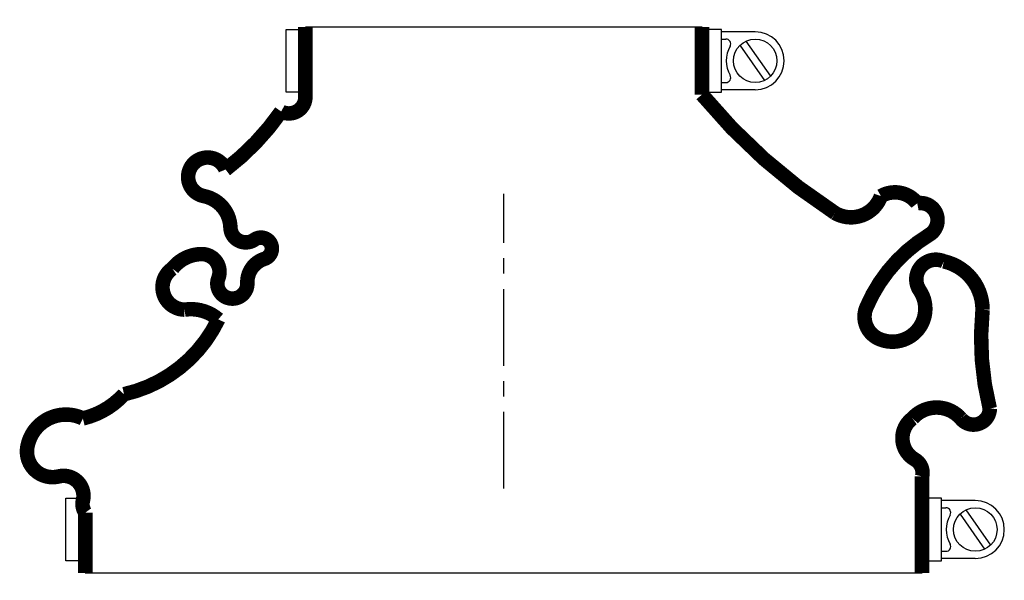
# Model space of a CAD drawing. Header units: millimetres. Extents: x -100 to 104, y -19 to 97.
import ezdxf

# ---------------------------------------------------------------- set-up
doc = ezdxf.new("R2010")
doc.units = ezdxf.units.MM
doc.header["$LTSCALE"] = 0.5
doc.header["$MEASUREMENT"] = 0
doc.linetypes.add('CENTER', pattern=[50.8, 31.75, -6.35, 6.35, -6.35])
doc.layers.get('0').update_dxf_attribs({"linetype": 'CONTINUOUS'})
doc.layers.add('Center', color=1, linetype='CENTER')

msp = doc.modelspace()

# ---------------------------------------------------------------- linework, layer by layer
for p, q in [((-45, 82), (-45, 95)), ((-45, 95), (-42.5, 95)), ((-41, 95.5), (41, 95.5)), ((45, 95), (42.5, 95)), ((45, 82), (45, 95)), ((52, 94.5), (45, 94.5)), ((45, 93), (45.94, 93)), ((48.84, 91.7), (53.93, 84.44)), ((50.07, 92.56), (55.16, 85.3)), ((45, 84), (45.94, 84)), ((-42.5, 82), (-45, 82)), ((42.5, 82), (45, 82)), ((52, 82.5), (45, 82.5)), ((-90.5, -15), (-90.5, -2)), ((-90.5, -2), (-88, -2)), ((90.5, -2), (88, -2)), ((90.5, -15), (90.5, -2)), ((97.5, -2.5), (90.5, -2.5)), ((90.5, -4), (91.44, -4)), ((94.34, -5.3), (99.43, -12.56)), ((95.57, -4.44), (100.66, -11.7)), ((90.5, -13), (91.44, -13)), ((-88, -15), (-90.5, -15)), ((88, -15), (90.5, -15)), ((97.5, -14.5), (90.5, -14.5)), ((86.5, -17.5), (-86.5, -17.5))]:
    msp.add_line(p, q)
at = {"const_width": 3, "flags": 128}
for points in [[(-41, 95.5), (-41, 81, -0.56619), (-46, 78, -0.077464), (-57.5, 66, 1.667268), (-62, 60.5, -0.349852), (-56.5, 54, 0.598056), (-51.5, 51.5, -1.163294), (-49.5, 47.5, 0.335337), (-53, 42.5, -1.224957), (-59, 43.5, 0.531721), (-62.5, 48.5, 0.226938), (-68.5, 45.5, 0.730034), (-66, 37, -0.219784), (-59, 35, -0.23006), (-78.5, 19.5, -0.152372), (-87, 14.5, 0.500401), (-98.5, 8.5, 0.538118), (-92, 2.5, -0.564179), (-87, -2.5, 0.223265), (-86.5, -5), (-86.5, -17.5)], [(41, 95.5), (41, 81.5, 0.076776), (68.5, 57, 0.471448), (78, 60.5, -0.377105), (85.5, 59, -0.835937), (88, 52.5, 0.15691), (75, 37.5, 0.405212), (77.5, 31, 0.760159), (86, 41, -0.75249), (91, 47, -0.352045), (99, 37, 0.086871), (100.5, 16.5, -0.704922), (94.5, 14.5, 0.450364), (84.5, 14.5, 0.542617), (85, 6, -0.335934), (86.5, 2.5), (86.5, -17.5)]]:
    msp.add_lwpolyline(points, format="xyb", dxfattribs=at)
for centre in [(52, 88.5), (97.5, -8.5)]:
    msp.add_circle(centre, 4.5)
for centre, radius, start, end in [((52, 88.5), 6, 270, 90), ((45.94, 92), 1, 330, 90), ((52, 88.5), 6, 150, 210), ((45.94, 85), 1, 270, 30), ((91.44, -5), 1, 330, 90), ((97.5, -8.5), 6, 270, 90), ((97.5, -8.5), 6, 150, 210), ((91.44, -12), 1, 270, 30)]:
    msp.add_arc(centre, radius, start, end)
at = {"layer": 'Center'}
msp.add_line((0, 0), (0, 61), dxfattribs=at)

doc.saveas('drawing.dxf')
